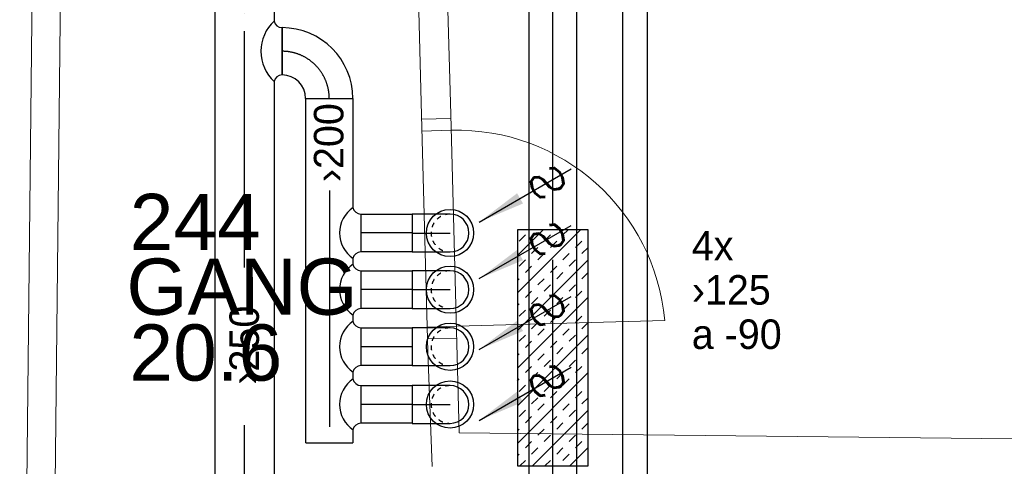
# Model space of a CAD drawing. Header units: millimetres. Extents: x 0 to 83478, y 0 to 53008.
# Tile 71 of 83: x 55876 to 60047, y 25908 to 27798. Entities that reach past the tile are written whole.
import ezdxf
from ezdxf.enums import TextEntityAlignment as Align

# ---------------------------------------------------------------- set-up
doc = ezdxf.new("R2010")
doc.units = ezdxf.units.MM
doc.header["$LTSCALE"] = 50
doc.header["$MEASUREMENT"] = 0
doc.header["$PDMODE"] = 1
for name, pattern in [('2V-CENT', [23, 20, -1.5, 0, -1.5]), ('V-GOMD', [0.8, 0.4, -0.4]), ('V-V', [2, 1, 1])]:
    doc.linetypes.add(name, pattern=pattern)
doc.layers.get('0').update_dxf_attribs({"linetype": 'CONTINUOUS'})
for name, color, linetype in [('20602A200D001$0$832 Rominfo', 7, 'CONTINUOUS'), ('20602A200D001$0$A24-HEL1', 7, 'CONTINUOUS'), ('20602A200D001$0$A24-HEL2', 7, 'CONTINUOUS'), ('V060-', 3, 'CONTINUOUS'), ('V061-', 1, 'CONTINUOUS'), ('V070-', 3, 'CONTINUOUS'), ('V071-', 1, 'CONTINUOUS'), ('V110-', 6, 'CONTINUOUS')]:
    doc.layers.add(name, color=color, linetype=linetype)
doc.styles.add('20602A200D001$0$Arial', font='arial.ttf', dxfattribs={"height": 238.125})
doc.styles.add('FISO', font='fiso')
doc.styles.add('ISO', font='ISO')
doc.styles.add('SIMPLEX', font='SIMPLEX')

# ---------------------------------------------------------------- blocks, each defined once
blk = doc.blocks.new('CIRC_P', base_point=(16254, 22587))
blk.add_circle((16254, 22587), 0.5)
blk = doc.blocks.new('CBOJ90_NB', base_point=(86107.402, 31352.24))
at = {"color": 0, "linetype": 'ByBlock'}
blk.add_line((86106.402, 31352.24), (86107.402, 31352.24), dxfattribs=at)
blk = doc.blocks.new('K1A', base_point=(16237, 22591.5))
at = {"color": 0, "linetype": 'ByBlock'}
blk.add_line((16237, 22592), (16237, 22591), dxfattribs=at)
blk = doc.blocks.new('21A', base_point=(16237, 22591.5))
blk.add_point((16237, 22591.5))
at = {"color": 0, "linetype": 'ByBlock'}
blk.add_blockref('K1A', (16237, 22591.5), dxfattribs=at)
at = {"style": 'SIMPLEX', "flags": 3}
blk.add_attdef('0', (16237, 22591.5), '', height=1, dxfattribs=at)
blk = doc.blocks.new('V420', base_point=(455, 404.5))
blk.add_line((455, 404.5), (464, 404.5))
blk.add_solid([(455, 404.5), (459, 405), (459, 404)])
blk = doc.blocks.new('V422', base_point=(16230, 22585))
blk.add_blockref('V420', (16230, 22585))
at = {"style": 'SIMPLEX'}
blk.add_text('s', height=4, rotation=90, dxfattribs=at).set_placement((16238, 22585), align=Align.CENTER)
blk = doc.blocks.new('CBOJ90_PB', base_point=(86107, 31352))
at = {"color": 0, "linetype": 'ByBlock'}
blk.add_arc((86106, 31353), 1, 270, 360, dxfattribs=at)
blk = doc.blocks.new('KBOJ90_PB', base_point=(86107, 31352))
at = {"color": 0, "linetype": 'ByBlock'}
for p, q in [((86106.5, 31353), (86107.5, 31353)), ((86106, 31352.5), (86106, 31351.5))]:
    blk.add_line(p, q, dxfattribs=at)
for radius in [1.5, 0.5]:
    blk.add_arc((86106, 31353), radius, 270, 360, dxfattribs=at)
blk = doc.blocks.new('3BOJ90_PB', base_point=(86107, 31352))
for p in [(86107, 31353), (86106, 31352)]:
    blk.add_point(p)
at = {"color": 1, "linetype": '2V-CENT'}
blk.add_blockref('CBOJ90_PB', (86107, 31352), dxfattribs=at)
at = {"color": 0, "linetype": 'ByBlock'}
blk.add_blockref('KBOJ90_PB', (86107, 31352), dxfattribs=at)
at = {"style": 'ISO', "flags": 3}
blk.add_attdef('0', (86107, 31352), '', height=1, dxfattribs=at)
blk = doc.blocks.new('*X154')
at = {"color": 0}
for p, q in [((57984, 26641.5), (58252, 26909.5)), ((57984, 26800.6), (58092.9, 26909.5)), ((57984, 26906.7), (57986.8, 26909.5)), ((58177.2, 26887.7), (58199, 26909.5)), ((57991.6, 26861.2), (58018.1, 26887.7)), ((58097.7, 26861.2), (58124.2, 26887.7)), ((58283.3, 26887.7), (58284, 26888.5)), ((58044.6, 26808.2), (58071.1, 26834.7)), ((58124.2, 26834.7), (58150.7, 26861.2)), ((58230.2, 26834.7), (58256.8, 26861.2)), ((58256.8, 26808.2), (58283.3, 26834.7)), ((57984, 26482.4), (58284, 26782.4)), ((57991.6, 26755.2), (58018.1, 26781.7)), ((58071.1, 26781.7), (58097.7, 26808.2)), ((58177.2, 26781.7), (58203.7, 26808.2)), ((58203.7, 26755.2), (58230.2, 26781.7)), ((58018.1, 26728.6), (58044.6, 26755.2)), ((58124.2, 26728.6), (58150.7, 26755.2)), ((57984, 26694.5), (57991.6, 26702.1)), ((58071.1, 26675.6), (58097.7, 26702.1)), ((58150.7, 26702.1), (58177.2, 26728.6)), ((58256.8, 26702.1), (58283.3, 26728.6)), ((58097.7, 26649.1), (58124.2, 26675.6)), ((58203.7, 26649.1), (58230.2, 26675.6)), ((58283.3, 26675.6), (58284, 26676.3)), ((57984, 26323.3), (58284, 26623.3)), ((58018.1, 26622.6), (58044.6, 26649.1)), ((58044.6, 26596.1), (58071.1, 26622.6)), ((58150.7, 26596.1), (58177.2, 26622.6)), ((58230.2, 26622.6), (58256.8, 26649.1)), ((57984, 26588.5), (57991.6, 26596.1)), ((58177.2, 26569.5), (58203.7, 26596.1)), ((58283.3, 26569.5), (58284, 26570.3)), ((57991.6, 26543), (58018.1, 26569.5)), ((58097.7, 26543), (58124.2, 26569.5)), ((58124.2, 26516.5), (58150.7, 26543)), ((58230.2, 26516.5), (58256.8, 26543)), ((58044.6, 26490), (58071.1, 26516.5)), ((58071.1, 26463.5), (58097.7, 26490)), ((58177.2, 26463.5), (58203.7, 26490)), ((58256.8, 26490), (58283.3, 26516.5)), ((57984, 26164.2), (58284, 26464.2)), ((57991.6, 26437), (58018.1, 26463.5)), ((58203.7, 26437), (58230.2, 26463.5)), ((58018.1, 26410.4), (58044.6, 26437)), ((58124.2, 26410.4), (58150.7, 26437)), ((58150.7, 26383.9), (58177.2, 26410.4)), ((58256.8, 26383.9), (58283.3, 26410.4)), ((57984, 26376.3), (57991.6, 26383.9)), ((58071.1, 26357.4), (58097.7, 26383.9)), ((58018.1, 26304.4), (58044.6, 26330.9)), ((58097.7, 26330.9), (58124.2, 26357.4)), ((58203.7, 26330.9), (58230.2, 26357.4)), ((58230.2, 26304.4), (58256.8, 26330.9)), ((58283.3, 26357.4), (58284, 26358.1)), ((57984, 26005.1), (58284, 26305.1)), ((57984, 26270.3), (57991.6, 26277.9)), ((58044.6, 26277.9), (58071.1, 26304.4)), ((58150.7, 26277.9), (58177.2, 26304.4)), ((58177.2, 26251.3), (58203.7, 26277.9)), ((57991.6, 26224.8), (58018.1, 26251.3)), ((58097.7, 26224.8), (58124.2, 26251.3)), ((58283.3, 26251.3), (58284, 26252.1)), ((58044.6, 26171.8), (58071.1, 26198.3)), ((58124.2, 26198.3), (58150.7, 26224.8)), ((58230.2, 26198.3), (58256.8, 26224.8)), ((58256.8, 26171.8), (58283.3, 26198.3)), ((58071.1, 26145.3), (58097.7, 26171.8)), ((58177.2, 26145.3), (58203.7, 26171.8)), ((57991.6, 26118.8), (58018.1, 26145.3)), ((58018.1, 26092.2), (58044.6, 26118.8)), ((58047.5, 25909.5), (58284, 26146)), ((58124.2, 26092.2), (58150.7, 26118.8)), ((58203.7, 26118.8), (58230.2, 26145.3)), ((58150.7, 26065.7), (58177.2, 26092.2)), ((58256.8, 26065.7), (58283.3, 26092.2)), ((57984, 26058.1), (57991.6, 26065.7)), ((58071.1, 26039.2), (58097.7, 26065.7)), ((58097.7, 26012.7), (58124.2, 26039.2)), ((58203.7, 26012.7), (58230.2, 26039.2)), ((58283.3, 26039.2), (58284, 26039.9)), ((58018.1, 25986.2), (58044.6, 26012.7)), ((58044.6, 25959.7), (58071.1, 25986.2)), ((58150.7, 25959.7), (58177.2, 25986.2)), ((58206.6, 25909.5), (58284, 25986.9)), ((58230.2, 25986.2), (58256.8, 26012.7)), ((57984, 25952.1), (57991.6, 25959.7)), ((58177.2, 25933.1), (58203.7, 25959.7)), ((57994.4, 25909.5), (58018.1, 25933.1)), ((58100.5, 25909.5), (58124.2, 25933.1)), ((58283.3, 25933.1), (58284, 25933.9))]:
    blk.add_line(p, q, dxfattribs=at)
blk = doc.blocks.new('20602A200D001')
at = {"layer": '20602A200D001$0$A24-HEL1', "linetype": 'Continuous', "lineweight": 0}
for points in [[(73168.7, 24121.8), (73141, 25121.5)], [(73301.6, 23777.9), (73266, 25124.9)], [(73141.5, 25104.5), (73266.4, 25107.9)], [(73142.9, 25054.5), (73267.8, 25057.9)], [(73290.8, 24228.3), (74171.9, 24252.7)], [(73290.8, 24228.3), (73165.8, 24224.8)]]:
    blk.add_lwpolyline(points, dxfattribs=at)
blk.add_arc((73292.3, 24175.3), 883, 5.0274, 91.5863, dxfattribs=at)
at = {"layer": '20602A200D001$0$A24-HEL2', "lineweight": 0}
for p, q in [((73266, 25124.9), (73224.7, 26571.7)), ((73141, 25121.5), (73104.7, 26569.6)), ((73186.9, 23634.2), (73168.7, 24121.8))]:
    blk.add_line(p, q, dxfattribs=at)
at = {"layer": '20602A200D001$0$A24-HEL2', "linetype": 'Continuous', "lineweight": 0}
for points in [[(71492.2, 25653.2), (71439.5, 20819.9)], [(71612.2, 25651.9), (71559.5, 20819.9)], [(73167.2, 24174.8), (73292.2, 24178.3)], [(78641.5, 23719.7), (73301.6, 23777.9)]]:
    blk.add_lwpolyline(points, dxfattribs=at)
at = {"layer": '20602A200D001$0$832 Rominfo', "linetype": 'Continuous', "style": '20602A200D001$0$Arial'}
for s, p in [('244', (71905.7, 24550.9)), ('GANG', (71891.7, 24277.1)), ('20.6', (71904.4, 23998.3))]:
    blk.add_text(s, height=238.12, dxfattribs=at).set_placement(p)

msp = doc.modelspace()

# ---------------------------------------------------------------- linework, layer by layer
at = {"layer": 'V060-', "linetype": 'Continuous'}
for p, q in [((56703.61, 22781.44, 216), (56703.61, 33965.34, 216)), ((56953.61, 33965.34, 216), (56954.22, 27792.59, 216)), ((58034, 25782.02), (58034, 30006)), ((58234, 30006), (58234, 25782.02)), ((56954.22, 27536.8, 216), (56953.61, 22781.44, 216)), ((57087.74, 27075), (57087.74, 27464.87)), ((57287.74, 27464.87), (57287.74, 27075)), ((57087.74, 26006.81), (57087.74, 27075)), ((57287.74, 27075), (57287.74, 27003.57)), ((57320.64, 26975.67), (57539.4, 26975.67)), ((57287.74, 26787.78), (57287.74, 26763.83)), ((57539.4, 26815.67), (57320.64, 26815.67)), ((57320.64, 26735.94), (57539.4, 26735.94)), ((57539.4, 26575.94), (57320.64, 26575.94)), ((57287.74, 26548.04), (57287.74, 26522.04)), ((57320.64, 26494.14), (57539.4, 26494.14)), ((57539.4, 26334.14), (57320.64, 26334.14)), ((57287.74, 26306.25), (57287.74, 26277.69)), ((57320.64, 26249.8), (57539.4, 26249.8)), ((57539.4, 26089.8), (57320.64, 26089.8)), ((57287.74, 26061.9), (57287.74, 26006.81))]:
    msp.add_line(p, q, dxfattribs=at)
at = {"layer": 'V060-', "color": 1, "linetype": '2V-CENT'}
for p, q in [((56828.61, 26749.64, 216), (56828.61, 33965.34, 216)), ((58134, 25782.02), (58134, 28743.14)), ((57187.74, 27075), (57187.74, 26006.81)), ((57539.4, 26895.67), (57320.64, 26895.67)), ((57539.4, 26655.94), (57320.64, 26655.94)), ((57539.4, 26414.14), (57320.64, 26414.14)), ((57539.4, 26169.8), (57320.64, 26169.8)), ((56828.61, 22781.44, 216), (56828.61, 26128.09, 216))]:
    msp.add_line(p, q, dxfattribs=at)
at = {"layer": 'V060-'}
for p, q in [((56987.12, 27764.7), (56987.12, 27564.7)), ((57320.64, 26975.67), (57320.64, 26815.67)), ((57320.64, 26735.94), (57320.64, 26575.94)), ((57320.64, 26494.14), (57320.64, 26334.14)), ((57320.64, 26249.8), (57320.64, 26089.8))]:
    msp.add_line(p, q, dxfattribs=at)
at = {"layer": 'V060-', "color": 3, "linetype": 'ByBlock'}
for p, q in [((57698.69, 26975.43), (57538.69, 26975.43)), ((57538.69, 26975.43), (57538.69, 26815.43)), ((57538.69, 26815.43), (57698.69, 26815.43)), ((57538.69, 26735.7), (57538.69, 26575.7)), ((57698.69, 26735.7), (57538.69, 26735.7)), ((57538.69, 26575.7), (57698.69, 26575.7)), ((57538.69, 26493.9), (57538.69, 26333.9)), ((57698.69, 26493.9), (57538.69, 26493.9)), ((57538.69, 26333.9), (57698.69, 26333.9)), ((57698.69, 26249.56), (57538.69, 26249.56)), ((57538.69, 26249.56), (57538.69, 26089.56)), ((57538.69, 26089.56), (57698.69, 26089.56))]:
    msp.add_line(p, q, dxfattribs=at)
at = {"layer": 'V060-', "color": 1}
msp.add_lwpolyline([(57984, 25909.48), (58284, 25909.48), (58284, 26909.48), (57984, 26909.48)], close=True, dxfattribs=at)
at = {"layer": 'V060-'}
for centre, radius, start, end in [((57069.43, 27664.7), 172.13, 132.01259, 227.98741), ((56987.62, 27798.63), 33.94, 190.25073, 269.16301), ((56987.62, 27530.76), 33.94, 90.83699, 169.74927), ((57361.53, 26895.67), 130.71, 124.36745, 235.63255), ((57321.14, 27009.6), 33.94, 190.25073, 269.16301), ((57321.14, 26781.74), 33.94, 90.83699, 169.74927), ((57361.53, 26655.94), 130.71, 124.36745, 235.63255), ((57321.14, 26769.87), 33.94, 190.25073, 269.16301), ((57321.14, 26542), 33.94, 90.83699, 169.74927), ((57361.53, 26414.14), 130.71, 124.36745, 235.63255), ((57321.14, 26528.08), 33.94, 190.25073, 269.16301), ((57321.14, 26300.21), 33.94, 90.83699, 169.74927), ((57361.53, 26169.8), 130.71, 124.36745, 235.63255), ((57321.14, 26283.73), 33.94, 190.25073, 269.16301), ((57321.14, 26055.86), 33.94, 90.83699, 169.74927)]:
    msp.add_arc(centre, radius, start, end, dxfattribs=at)
at = {"layer": 'V060-', "color": 3, "linetype": 'V-GOMD'}
for centre in [(57698.69, 26895.43), (57698.69, 26655.7), (57698.69, 26413.9), (57698.69, 26169.56)]:
    msp.add_arc(centre, 80, 89.99993, 269.99993, dxfattribs=at)
at = {"layer": 'V060-', "color": 3, "linetype": 'ByBlock'}
for centre in [(57698.69, 26895.43), (57698.69, 26655.7), (57698.69, 26413.9), (57698.69, 26169.56)]:
    msp.add_arc(centre, 80, 269.99993, 449.99993, dxfattribs=at)
at = {"layer": 'V110-', "linetype": 'V-V'}
for p, q in [((58429.3, 34734.92), (58429.3, 23270.73)), ((58534.04, 34692.07), (58534.04, 23440.03))]:
    msp.add_line(p, q, dxfattribs=at)

# ---------------------------------------------------------------- block references
at = {"layer": 'V060-'}
msp.add_blockref('20602A200D001', (-15563.7, 2272.18), dxfattribs=at)
at = {"layer": 'V060-', "linetype": 'Continuous', "xscale": 200, "yscale": 200, "zscale": 200, "rotation": 90}
for name, p in [('3BOJ90_PB', (57187.12, 27664.7)), ('21A', (57187.74, 26006.81))]:
    msp.add_blockref(name, p, dxfattribs=at)
at = {"layer": 'V060-', "color": 1}
msp.add_blockref('*X154', (0, 0), dxfattribs=at)
at = {"layer": 'V070-', "xscale": -50, "yscale": 50, "zscale": 50, "rotation": 210}
for p in [(57822.27, 26941.91), (57822.27, 26702.17), (57822.27, 26402.17), (57822.27, 26102.17)]:
    msp.add_blockref('V422', p, dxfattribs=at)
at = {"layer": 'V070-', "xscale": 200, "yscale": 200, "zscale": 200}
for p in [(57698.69, 26895.43), (57698.69, 26655.7), (57698.69, 26413.9), (57698.69, 26169.56)]:
    msp.add_blockref('CIRC_P', p, dxfattribs=at)
at = {"layer": 'V070-', "color": 1, "linetype": '2V-CENT', "xscale": 160, "yscale": 160, "zscale": 160}
for p in [(57698.69, 26895.43), (57698.69, 26655.7), (57698.69, 26169.56)]:
    msp.add_blockref('CBOJ90_NB', p, dxfattribs=at)

# ---------------------------------------------------------------- texts
at = {"layer": 'V061-', "color": 1, "style": 'FISO'}
for s, p in [('›200', (57247.07, 27110.45)), ('›250', (56889.29, 26253.21))]:
    msp.add_text(s, height=125, rotation=90, dxfattribs=at).set_placement(p)
at = {"layer": 'V071-', "color": 1, "style": 'FISO'}
for s, p in [('4x', (58722.95, 26779.59)), ('›125', (58722.95, 26592.09)), ('a -90', (58722.95, 26404.59))]:
    msp.add_text(s, height=125, dxfattribs=at).set_placement(p)

doc.saveas('drawing.dxf')
